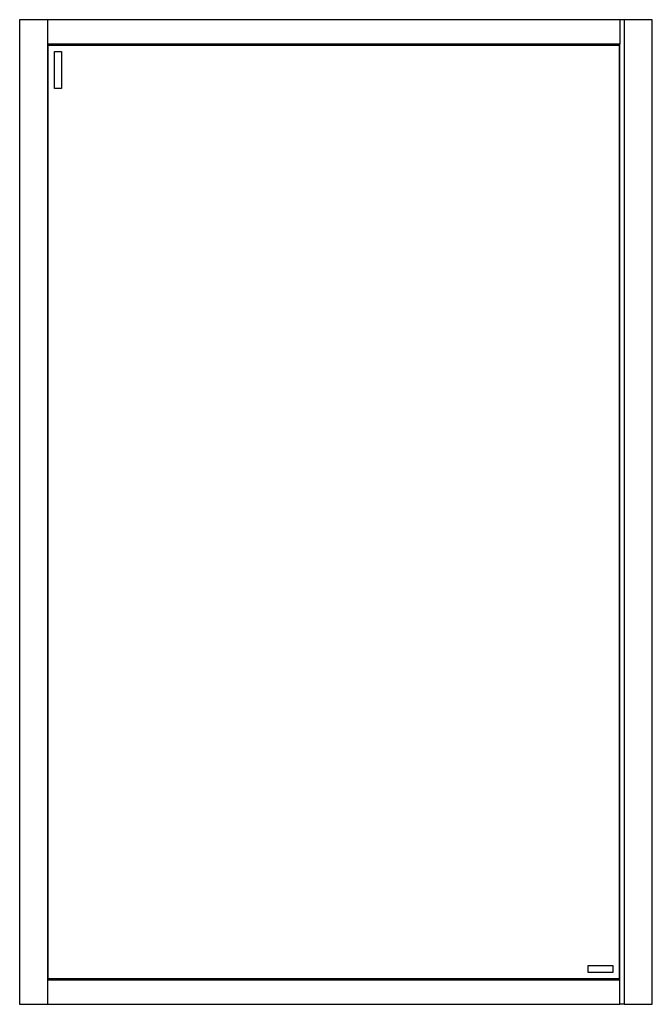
# Model space of a CAD drawing. Header units: millimetres. Extents: x 3856.62 to 3857.52, y 3192.42 to 3193.82.
import ezdxf

# ---------------------------------------------------------------- set-up
doc = ezdxf.new("R2010")
doc.units = ezdxf.units.MM
doc.layers.add('SANINDUSA', color=3, linetype='Continuous')

msp = doc.modelspace()

# ---------------------------------------------------------------- linework, layer by layer
at = {"layer": 'SANINDUSA'}
for p, q in [((3856.6169, 3193.8222), (3856.6169, 3192.4222)), ((3856.6172, 3193.8222), (3856.6169, 3193.8222)), ((3856.6566, 3193.8222), (3856.6172, 3193.8222)), ((3856.6569, 3193.8222), (3856.6566, 3193.8222)), ((3857.4706, 3193.8222), (3856.6569, 3193.8222)), ((3856.6569, 3192.4222), (3856.6569, 3193.8222)), ((3857.4706, 3193.8219), (3857.4706, 3193.8222)), ((3857.4709, 3193.8222), (3857.4706, 3193.8222)), ((3857.4706, 3193.8219), (3857.4706, 3193.7875)), ((3857.4769, 3193.8222), (3857.4709, 3193.8222)), ((3857.4769, 3193.8222), (3857.4769, 3192.4222)), ((3857.4772, 3193.8222), (3857.4769, 3193.8222)), ((3857.5163, 3193.8222), (3857.4772, 3193.8222)), ((3857.5169, 3193.8222), (3857.5163, 3193.8222)), ((3857.5169, 3192.4222), (3857.5169, 3193.8222)), ((3857.4706, 3193.7872), (3856.6569, 3193.7872)), ((3856.6576, 3193.7862), (3857.4696, 3193.7862)), ((3856.6576, 3192.4582), (3856.6576, 3193.7862)), ((3857.4696, 3193.7862), (3857.4696, 3192.4582)), ((3857.4704, 3193.787), (3857.4705, 3193.7871)), ((3857.4705, 3193.7871), (3857.4706, 3193.7872)), ((3857.4706, 3193.7872), (3857.4706, 3193.7875)), ((3857.4706, 3192.4572), (3857.4706, 3193.7872)), ((3856.6666, 3193.7772), (3856.6766, 3193.7772)), ((3856.6666, 3193.7242), (3856.6666, 3193.7772)), ((3856.6766, 3193.7772), (3856.6766, 3193.7242)), ((3856.6766, 3193.7242), (3856.6666, 3193.7242)), ((3857.4256, 3192.4772), (3857.4606, 3192.4772)), ((3857.4256, 3192.4672), (3857.4256, 3192.4772)), ((3857.4606, 3192.4772), (3857.4606, 3192.4672)), ((3857.4606, 3192.4672), (3857.4256, 3192.4672)), ((3856.6569, 3192.4572), (3857.4706, 3192.4572)), ((3857.4696, 3192.4582), (3856.6576, 3192.4582)), ((3857.4705, 3192.4573), (3857.4704, 3192.4574)), ((3857.4706, 3192.4572), (3857.4705, 3192.4573)), ((3857.4706, 3192.4569), (3857.4706, 3192.4572)), ((3857.4706, 3192.4225), (3857.4706, 3192.4569)), ((3856.6169, 3192.4222), (3856.6172, 3192.4222)), ((3856.6172, 3192.4222), (3856.6566, 3192.4222)), ((3856.6566, 3192.4222), (3856.6569, 3192.4222)), ((3856.6569, 3192.4222), (3857.4706, 3192.4222)), ((3857.4706, 3192.4222), (3857.4706, 3192.4225)), ((3857.4706, 3192.4222), (3857.4709, 3192.4222)), ((3857.4769, 3192.4222), (3857.4709, 3192.4222)), ((3857.4769, 3192.4222), (3857.4772, 3192.4222)), ((3857.4772, 3192.4222), (3857.5163, 3192.4222)), ((3857.5163, 3192.4222), (3857.5169, 3192.4222))]:
    msp.add_line(p, q, dxfattribs=at)
at = {"layer": 'SANINDUSA', "flags": 128}
for points in [[(3856.6569, 3193.7869), (3856.6573, 3193.7866), (3856.6575, 3193.7863), (3856.6576, 3193.7862)], [(3856.6576, 3193.7862), (3856.6575, 3193.7863), (3856.6573, 3193.7866), (3856.6569, 3193.7869)], [(3857.4696, 3193.7862), (3857.4697, 3193.7863), (3857.47, 3193.7866), (3857.4704, 3193.787)], [(3857.4704, 3193.787), (3857.47, 3193.7866), (3857.4697, 3193.7863), (3857.4696, 3193.7862)], [(3856.6576, 3192.4582), (3856.6575, 3192.4581), (3856.6573, 3192.4578), (3856.6569, 3192.4575)], [(3856.6569, 3192.4575), (3856.6573, 3192.4578), (3856.6575, 3192.4581), (3856.6576, 3192.4582)], [(3857.4704, 3192.4574), (3857.47, 3192.4578), (3857.4697, 3192.4581), (3857.4696, 3192.4582)], [(3857.4696, 3192.4582), (3857.4697, 3192.4581), (3857.47, 3192.4578), (3857.4704, 3192.4574)]]:
    msp.add_lwpolyline(points, dxfattribs=at)

doc.saveas('drawing.dxf')
